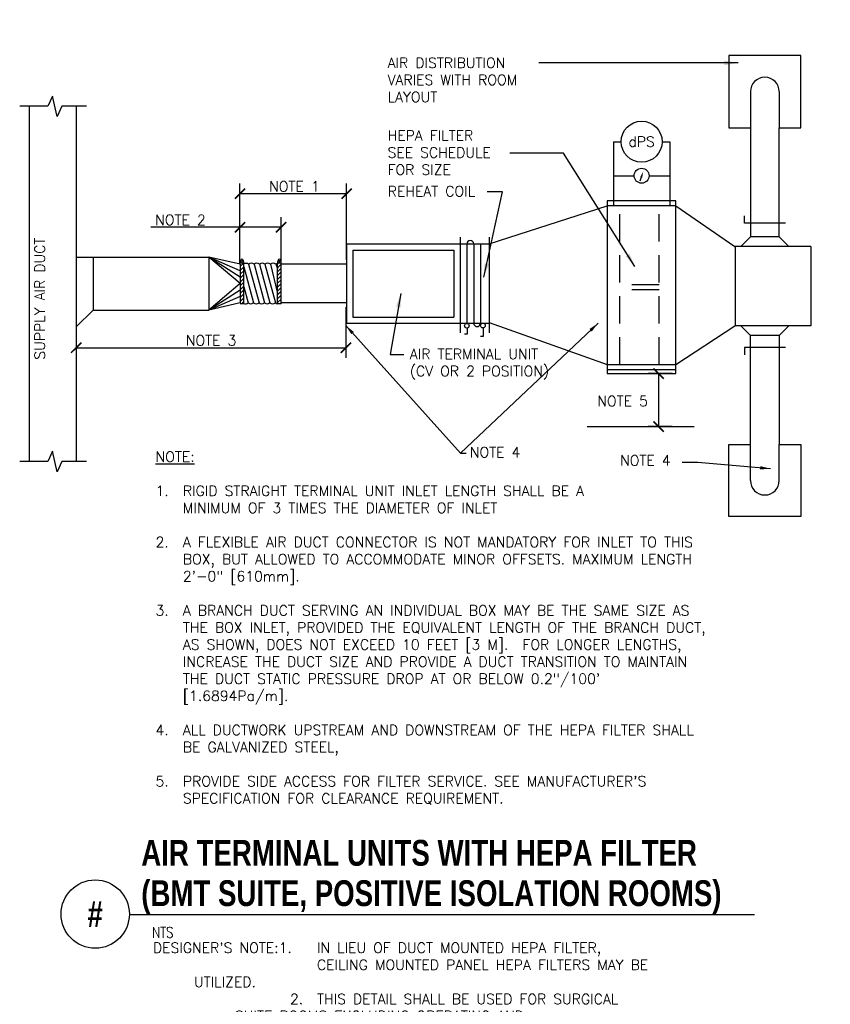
# Model space of a CAD drawing. Header units: inches. Extents: x -0.25 to 7.16, y -0.17 to 8.84.
import ezdxf
from ezdxf.enums import TextEntityAlignment as Align

# ---------------------------------------------------------------- set-up
doc = ezdxf.new("R2010")
doc.units = ezdxf.units.IN
doc.header["$MEASUREMENT"] = 0
doc.header["$PDSIZE"] = -1
doc.linetypes.add('HIDDEN', pattern=[0.375, 0.25, -0.125])
doc.layers.get('Defpoints').update_dxf_attribs({"color": 2})
for name, color, linetype in [('M-DETL-DIMS', 2, 'Continuous'), ('M-DETL-HEVY', 5, 'Continuous'), ('M-DETL-MEDM', 4, 'Continuous'), ('M-DETL-PATT', 8, 'Continuous'), ('M-DETL-TEXT', 2, 'Continuous'), ('M-DETL-THIN', 2, 'Continuous')]:
    doc.layers.add(name, color=color, linetype=linetype)
doc.styles.add('BOLD', font='bold.shx', dxfattribs={"width": 0.9})
doc.styles.add('Romans', font='romans.shx')
doc.dimstyles.new('VA-Dims', dxfattribs={"dimtxt": 0.09375, "dimasz": 0.09375, "dimexe": 0.09375, "dimexo": 0.03125, "dimgap": 0.02, "dimtad": 1, "dimdec": 5, "dimzin": 0, "dimdsep": 46, "dimlunit": 4, "dimtxsty": 'Romans', "dimblk": 'ARCHTICK', "dimcen": 0.09375, "dimclrd": 256, "dimclre": 256, "dimclrt": 256, "dimadec": 0, "dimazin": 0, "dimtfac": 1, "dimtdec": 5, "dimtofl": 0, "dimtmove": 0, "dimatfit": 3, "dimfxl": 1, "dimfrac": 2, "dimtolj": 1, "dimtzin": 0, "dimlwd": -1, "dimlwe": -1, "dimarcsym": 0})
doc.dimstyles.new('VA-Lead', dxfattribs={"dimtxt": 0.09375, "dimasz": 0.125, "dimexe": 0.125, "dimexo": 0.03125, "dimgap": 0.02, "dimtad": 1, "dimdec": 5, "dimzin": 0, "dimdsep": 46, "dimlunit": 4, "dimtxsty": 'Romans', "dimcen": 0.125, "dimclrd": 256, "dimclre": 256, "dimclrt": 256, "dimadec": 0, "dimazin": 0, "dimtfac": 1, "dimtdec": 5, "dimtofl": 0, "dimtmove": 0, "dimatfit": 3, "dimfxl": 1, "dimfrac": 2, "dimtolj": 1, "dimtzin": 0, "dimlwd": -1, "dimlwe": -1, "dimarcsym": 0})

# ---------------------------------------------------------------- blocks, each defined once
blk = doc.blocks.new('_ArchTick')
at = {"color": 0, "linetype": 'ByBlock', "const_width": 0.15}
blk.add_lwpolyline([(-0.5, -0.5), (0.5, 0.5)], dxfattribs=at)
blk = doc.blocks.new('*D4')
at = {"layer": 'Defpoints', "color": 0}
for p in [(2.7345, 6.2432), (0.2671, 6.0325), (2.7345, 5.8414)]:
    blk.add_point(p, dxfattribs=at)
at = {"layer": 'M-DETL-DIMS'}
for p, q in [((2.7345, 6.212), (2.7345, 5.7477)), ((0.2671, 6.0012), (0.2671, 5.7477)), ((0.2671, 5.8414), (2.7345, 5.8414))]:
    blk.add_line(p, q, dxfattribs=at)
at = {"layer": 'M-DETL-DIMS', "xscale": 0.09375, "yscale": 0.09375, "zscale": 0.09375, "rotation": 180}
blk.add_blockref('_ArchTick', (0.2671, 5.8414), dxfattribs=at)
at = {"layer": 'M-DETL-DIMS', "xscale": 0.09375, "yscale": 0.09375, "zscale": 0.09375}
blk.add_blockref('_ArchTick', (2.7345, 5.8414), dxfattribs=at)
at = {"layer": 'M-DETL-DIMS', "insert": (1.5008, 5.9083), "char_height": 0.09375, "attachment_point": 5, "style": 'Romans'}
blk.add_mtext('\\A1;NOTE 3', dxfattribs=at)
blk = doc.blocks.new('*D5')
at = {"layer": 'Defpoints', "color": 0}
for p in [(2.7406, 7.2509), (1.7654, 6.6137), (2.7406, 6.6137)]:
    blk.add_point(p, dxfattribs=at)
at = {"layer": 'M-DETL-DIMS'}
for p, q in [((1.7654, 6.6449), (1.7654, 7.3446)), ((2.7406, 6.6449), (2.7406, 7.3446)), ((1.7654, 7.2509), (2.7406, 7.2509))]:
    blk.add_line(p, q, dxfattribs=at)
at = {"layer": 'M-DETL-DIMS', "xscale": 0.09375, "yscale": 0.09375, "zscale": 0.09375, "rotation": 180}
blk.add_blockref('_ArchTick', (1.7654, 7.2509), dxfattribs=at)
at = {"layer": 'M-DETL-DIMS', "xscale": 0.09375, "yscale": 0.09375, "zscale": 0.09375}
blk.add_blockref('_ArchTick', (2.7406, 7.2509), dxfattribs=at)
at = {"layer": 'M-DETL-DIMS', "insert": (2.2306, 7.3177), "char_height": 0.09375, "attachment_point": 5, "style": 'Romans'}
blk.add_mtext('\\A1; NOTE 1', dxfattribs=at)
blk = doc.blocks.new('*D11')
at = {"layer": 'Defpoints', "color": 0}
for p in [(2.1418, 6.9435), (1.7654, 6.5743), (2.1418, 6.5692)]:
    blk.add_point(p, dxfattribs=at)
at = {"layer": 'M-DETL-DIMS'}
for p, q in [((1.7654, 6.6055), (1.7654, 7.0372)), ((2.1418, 6.6004), (2.1418, 7.0372)), ((1.7654, 6.9435), (0.9486, 6.9435)), ((2.1418, 6.9435), (1.7654, 6.9435))]:
    blk.add_line(p, q, dxfattribs=at)
at = {"layer": 'M-DETL-DIMS', "xscale": 0.09375, "yscale": 0.09375, "zscale": 0.09375, "rotation": 180}
blk.add_blockref('_ArchTick', (1.7654, 6.9435), dxfattribs=at)
at = {"layer": 'M-DETL-DIMS', "xscale": 0.09375, "yscale": 0.09375, "zscale": 0.09375}
blk.add_blockref('_ArchTick', (2.1418, 6.9435), dxfattribs=at)
at = {"layer": 'M-DETL-DIMS', "insert": (1.2208, 7.0104), "char_height": 0.09375, "attachment_point": 5, "style": 'Romans'}
blk.add_mtext('\\A1;NOTE 2', dxfattribs=at)

msp = doc.modelspace()

# ---------------------------------------------------------------- hatches: boundary and pattern name
at = {"layer": 'M-DETL-MEDM', "linetype": 'Continuous'}
h = msp.add_hatch(dxfattribs=at)
h.set_pattern_fill('ANSI31', color=256, scale=0.2, style=0)
h.set_pattern_definition([(45, (-0.37787, -0.015382), (-0.01767767, 0.01767767), [])])
h.paths.add_polyline_path([(2.141756, 6.613698), (2.108387, 6.613698), (2.108387, 6.243242), (2.141756, 6.243242)])
h.paths.add_polyline_path([(1.799901, 6.613698), (1.766532, 6.613698), (1.766532, 6.243242), (1.799901, 6.243242)])
at = {"layer": 'M-DETL-MEDM'}
for points in [[(1.777202, 6.633005, 1), (1.78992, 6.633005, 1)], [(2.119057, 6.633005, 1), (2.131775, 6.633005, 1)]]:
    msp.add_hatch(color=256, dxfattribs=at).paths.add_polyline_path(points)

# ---------------------------------------------------------------- linework, layer by layer
at = {"layer": 'M-DETL-DIMS'}
for p, q in [((5.718294, 5.604784), (5.499812, 5.604784)), ((5.593562, 5.604784), (5.593562, 5.120236)), ((4.941982, 5.120236), (5.920267, 5.120236)), ((5.718294, 5.120236), (5.499812, 5.120236))]:
    msp.add_line(p, q, dxfattribs=at)
at = {"layer": 'M-DETL-HEVY', "linetype": 'Continuous'}
for p, q in [((6.433633, 8.184331), (6.433633, 7.854331)), ((6.697633, 8.184331), (6.697633, 7.854331)), ((-0.1641, 8.05647), (-0.1641, 4.80047)), ((0.26713, 8.05647), (0.26713, 4.80047)), ((6.235633, 7.854331), (6.433633, 7.854331)), ((6.433633, 7.854331), (6.433633, 6.856331)), ((4.045712, 6.79147), (5.12354, 7.139615)), ((5.752446, 7.139615), (6.291509, 6.768331)), ((6.380225, 6.981331), (6.380225, 7.049468)), ((6.753325, 6.981331), (6.380225, 6.981331)), ((3.77763, 6.853871), (3.77763, 5.976728)), ((4.045712, 6.853871), (4.045712, 5.976728)), ((6.345633, 6.768331), (6.433633, 6.856331)), ((6.697633, 6.856331), (6.785633, 6.768331)), ((2.74063, 6.79147), (4.045712, 6.79147)), ((2.74063, 6.79147), (2.74063, 6.06547)), ((6.987514, 6.768331), (6.295389, 6.768331)), ((6.987514, 6.768331), (6.987514, 6.042331)), ((0.26713, 6.67047), (1.48163, 6.67047)), ((0.42113, 6.67047), (0.42113, 6.18647)), ((1.766532, 6.604724), (1.48163, 6.67047)), ((2.79663, 6.735483), (3.72163, 6.735483)), ((2.79663, 6.735483), (2.79663, 6.12147)), ((3.72163, 6.735483), (3.72163, 6.12147)), ((2.74063, 6.604724), (2.141756, 6.604724)), ((1.766532, 6.252217), (1.48163, 6.18647)), ((2.740756, 6.25247), (2.141756, 6.25247)), ((0.26713, 6.03247), (0.42113, 6.18647)), ((0.42113, 6.18647), (1.48163, 6.18647)), ((2.74063, 6.06547), (4.045712, 6.06547)), ((2.79663, 6.12147), (3.72163, 6.12147)), ((4.045712, 6.07272), (5.12354, 5.687141)), ((5.752446, 5.687141), (6.291509, 6.042331)), ((6.987514, 6.042331), (6.295389, 6.042331)), ((6.345633, 6.042331), (6.433633, 5.954331)), ((6.697633, 5.954331), (6.785633, 6.042331)), ((6.433633, 4.956331), (6.433633, 5.954331)), ((6.753325, 5.843751), (6.380225, 5.843751)), ((6.380225, 5.843751), (6.380225, 5.775614)), ((6.235633, 4.956331), (6.433633, 4.956331)), ((6.433633, 4.626331), (6.433633, 4.956331)), ((6.697633, 4.626331), (6.697633, 4.956331))]:
    msp.add_line(p, q, dxfattribs=at)
at = {"layer": 'M-DETL-HEVY'}
for p, q in [((5.12354, 7.184537), (5.12354, 5.604784)), ((5.752446, 7.184537), (5.12354, 7.184537)), ((5.752446, 7.139615), (5.12354, 7.139615)), ((5.752446, 5.604784), (5.752446, 7.184537)), ((5.12354, 5.687141), (5.752446, 5.687141)), ((5.12354, 5.642219), (5.752446, 5.642219)), ((5.12354, 5.604784), (5.752446, 5.604784))]:
    msp.add_line(p, q, dxfattribs=at)
at = {"layer": 'M-DETL-HEVY', "linetype": 'HIDDEN'}
for p, q in [((5.240636, 5.687141), (5.240636, 7.139615)), ((5.600011, 5.687141), (5.600011, 7.139615)), ((5.600011, 6.417121), (5.240636, 6.417121)), ((5.600011, 6.3722), (5.240636, 6.3722))]:
    msp.add_line(p, q, dxfattribs=at)
at = {"layer": 'M-DETL-HEVY', "linetype": 'Continuous'}
for points in [[(6.697633, 6.856331), (6.697633, 7.854331), (6.895633, 7.854331), (6.895633, 8.514331), (6.235633, 8.514331), (6.235633, 7.854331)], [(6.697633, 5.954331), (6.697633, 4.956331), (6.895633, 4.956331), (6.895633, 4.296331), (6.235633, 4.296331), (6.235633, 4.956331)]]:
    msp.add_lwpolyline(points, dxfattribs=at)
for centre, start, end in [((6.565633, 8.184331), 0, 180), ((6.565633, 4.626331), 180, 0)]:
    msp.add_arc(centre, 0.132, start, end, dxfattribs=at)
at = {"layer": 'M-DETL-MEDM'}
for p, q in [((5.181173, 7.726557), (5.251022, 7.726557)), ((5.181173, 7.726557), (5.181173, 7.141352)), ((5.626022, 7.726557), (5.695872, 7.726557)), ((5.695872, 7.726557), (5.695872, 7.141352)), ((5.181173, 7.415109), (5.369772, 7.415109)), ((5.507272, 7.415109), (5.695872, 7.415109)), ((1.766532, 6.604724), (1.766532, 6.25247))]:
    msp.add_line(p, q, dxfattribs=at)
at = {"layer": 'M-DETL-MEDM', "linetype": 'Continuous'}
for p, q in [((5.435335, 7.401103), (5.421274, 7.364872)), ((6.697633, 6.856331), (6.433633, 6.856331)), ((6.295389, 6.768331), (6.295389, 6.042331)), ((1.48163, 6.67047), (1.48163, 6.18647)), ((1.799901, 6.613698), (1.766532, 6.613698)), ((1.799901, 6.243242), (1.799901, 6.613698)), ((2.108387, 6.243242), (2.108387, 6.613698)), ((2.141756, 6.613698), (2.108387, 6.613698)), ((2.141756, 6.243242), (2.141756, 6.613698)), ((2.141756, 6.25247), (2.141756, 6.60447)), ((1.799901, 6.243242), (1.766532, 6.243242)), ((2.141756, 6.243242), (2.108387, 6.243242)), ((3.84259, 5.965726), (3.818001, 5.965726)), ((3.84259, 6.021676), (3.84259, 5.965726)), ((3.988983, 6.022992), (3.988983, 5.942797)), ((6.697633, 5.954331), (6.433633, 5.954331)), ((3.988983, 5.942797), (3.964394, 5.942797))]:
    msp.add_line(p, q, dxfattribs=at)
at = {"layer": 'M-DETL-MEDM'}
msp.add_circle((5.438522, 7.726557), 0.1875, dxfattribs=at)
at = {"layer": 'M-DETL-MEDM', "linetype": 'Continuous'}
for centre, radius in [((5.438522, 7.415109), 0.06875), ((1.783561, 6.633005), 0.006359), ((2.125416, 6.633005), 0.006359), ((3.84013, 6.042973), 0.021439), ((3.986523, 6.044289), 0.021439)]:
    msp.add_circle(centre, radius, dxfattribs=at)
for centre, start, end in [((3.87138, 6.790853), 1.1315476, 178.8684524), ((3.93388, 6.066088), 181.1315476, 358.8684524)]:
    msp.add_arc(centre, 0.031256, start, end, dxfattribs=at)
for centre in [(1.783228, 6.614676), (2.125083, 6.614676)]:
    msp.add_ellipse(centre, major_axis=(0.000559, 0.038279), ratio=0.43591524, start_param=4.69320007, end_param=7.88589529, dxfattribs=at)
msp.add_solid([(5.426695, 7.404165), (5.443975, 7.39804), (5.453708, 7.452942)], dxfattribs=at)
at = {"layer": 'M-DETL-PATT', "linetype": 'Continuous'}
for p, q in [((1.766532, 6.487137), (1.48163, 6.67047)), ((1.766532, 6.546282), (1.48163, 6.67047)), ((1.766532, 6.42847), (1.48163, 6.67047)), ((1.766532, 6.42847), (1.48163, 6.18647)), ((1.766532, 6.3691), (1.48163, 6.18647)), ((1.766532, 6.310659), (1.48163, 6.18647))]:
    msp.add_line(p, q, dxfattribs=at)
at = {"layer": 'M-DETL-TEXT'}
msp.add_line((0.753445, 0.65523), (6.46968, 0.65523), dxfattribs=at)
for points in [[(6.565633, 8.826831, 0, 0.03125, 0), (6.565633, 8.733081, 0, 0, 0), (6.565633, 8.601246, 0, 0, 0)], [(5.923133, 8.215581, 0, 0.03125, 0), (6.016883, 8.215581, 0, 0, 0), (6.173133, 8.215581, 0, 0, 0)], [(7.148782, 8.184331, 0, 0.03125, 0), (7.055032, 8.184331, 0, 0, 0), (6.898782, 8.184331, 0, 0, 0)], [(6.827883, 7.541831, 0, 0.03125, 0), (6.827883, 7.635581, 0, 0, 0), (6.827883, 7.791831, 0, 0, 0)], [(0.083683, 6.742654, 0, 0.03125, 0), (0.083683, 6.648904, 0, 0, 0), (0.083683, 6.190776, 0, 0, 0)], [(6.827883, 5.268831, 0, 0.03125, 0), (6.827883, 5.175081, 0, 0, 0), (6.827883, 5.018831, 0, 0, 0)], [(5.923133, 4.595081, 0, 0.03125, 0), (6.016883, 4.595081, 0, 0, 0), (6.173133, 4.595081, 0, 0, 0)], [(7.148782, 4.468161, 0, 0.03125, 0), (7.055032, 4.468161, 0, 0, 0), (6.898782, 4.468161, 0, 0, 0)], [(6.565633, 3.983831, 0, 0.03125, 0), (6.565633, 4.077581, 0, 0, 0), (6.565633, 4.233831, 0, 0, 0)]]:
    msp.add_lwpolyline(points, format="xyseb", dxfattribs=at)
for points in [[(0.360912, 8.050243), (0.134999, 8.050243), (0.093004, 7.956542), (0.051009, 8.143943), (0.009014, 8.050243), (-0.249437, 8.050243)], [(0.360912, 4.80047), (0.134999, 4.80047), (0.093004, 4.70677), (0.051009, 4.894171), (0.009014, 4.80047), (-0.249437, 4.80047)]]:
    msp.add_lwpolyline(points, dxfattribs=at)
msp.add_circle((0.440945, 0.660152), 0.312539, dxfattribs=at)
at = {"layer": 'M-DETL-THIN', "linetype": 'Continuous'}
for p, q in [((3.84013, 6.79147), (3.84013, 6.06547)), ((3.90263, 6.79147), (3.90263, 6.06547)), ((3.96513, 6.79147), (3.96513, 6.06547)), ((1.799901, 6.581858), (1.889412, 6.25247)), ((1.843756, 6.60447), (1.939412, 6.25247)), ((1.893756, 6.60447), (1.989412, 6.25247)), ((1.943756, 6.60447), (2.039412, 6.25247)), ((1.993756, 6.60447), (2.089412, 6.25247)), ((2.043756, 6.60447), (2.108387, 6.338096)), ((2.093756, 6.60447), (2.108387, 6.56409)), ((1.799901, 6.397866), (1.839412, 6.25247))]:
    msp.add_line(p, q, dxfattribs=at)
for centre, start, end in [((1.818756, 6.57522), 49.4802246, 119.3412503), ((1.868756, 6.57522), 49.4802246, 130.5197754), ((1.918756, 6.57522), 49.4802246, 130.5197754), ((1.968756, 6.57522), 49.4802246, 130.5197754), ((2.018756, 6.57522), 49.4802246, 130.5197754), ((2.068756, 6.57522), 49.4802246, 130.5197754), ((2.118756, 6.57522), 105.6325708, 130.5197754), ((1.814412, 6.281721), 247.843865, 310.5197754), ((1.864412, 6.281721), 229.4802246, 310.5197754), ((1.914412, 6.281721), 229.4802246, 310.5197754), ((1.964412, 6.281721), 229.4802246, 310.5197754), ((2.014412, 6.281721), 229.4802246, 310.5197754), ((2.064412, 6.281721), 229.4802246, 310.5197754), ((2.114412, 6.281721), 229.4802246, 260.9910371)]:
    msp.add_arc(centre, 0.038479, start, end, dxfattribs=at)

# ---------------------------------------------------------------- block references
at = {"layer": 'M-DETL-DIMS', "xscale": 0.09375, "yscale": 0.09375, "zscale": 0.09375}
for p, rotation in [((5.593562, 5.604784), 90), ((5.593562, 5.120236), 270)]:
    msp.add_blockref('_ArchTick', p, dxfattribs=dict(at, rotation=rotation))

# ---------------------------------------------------------------- texts
at = {"layer": 'M-DETL-TEXT', "style": 'Romans'}
msp.add_text('dPS', height=0.09375, dxfattribs=at).set_placement((5.438522, 7.726557), align=Align.MIDDLE_CENTER)
at = {"layer": 'M-DETL-TEXT', "width": 0.8}
for s, height, style, p in [('AIR TERMINAL UNITS WITH HEPA FILTER', 0.23622047, 'BOLD', (0.86258, 1.102921)), ('(BMT SUITE, POSITIVE ISOLATION ROOMS)', 0.23622047, 'BOLD', (0.86258, 0.733565)), ('NTS', 0.0984252, 'Romans', (0.961017, 0.443513))]:
    msp.add_text(s, height=height, dxfattribs=dict(at, style=style)).set_placement(p)
at = {"layer": 'M-DETL-TEXT', "style": 'BOLD', "width": 0.8}
msp.add_text('#', height=0.23622, dxfattribs=at).set_placement((0.440945, 0.660152), align=Align.MIDDLE)
at = {"layer": 'M-DETL-TEXT', "char_height": 0.09375, "attachment_point": 1, "style": 'Romans'}
for s, insert, width in [('AIR DISTRIBUTION VARIES WITH ROOM LAYOUT', (3.11563, 8.494797), 1.412), ('HEPA FILTER\\PSEE SCHEDULE\\PFOR SIZE', (3.11563, 7.829802), 1.412), ('REHEAT COIL', (3.116302, 7.319881), 3.20053072), ('AIR TERMINAL UNIT (CV OR 2 POSITION)', (3.318932, 5.83122), 1.38916169), ('NOTE 5', (5.033304, 5.40063), 1.38916169), ('{\\LNOTE:\\P}\\P1.\\P\\P\\P2.\\P\\P\\P\\P3.\\P\\P\\P\\P\\P\\P\\P4.\\P\\P\\P5.', (0.993037, 4.891711), 3.29742316), ('NOTE 4', (3.867598, 4.931948), 1.38916169), ('NOTE 4', (5.241812, 4.85759), 1.38916169), ('\\P\\PRIGID STRAIGHT TERMINAL UNIT INLET LENGTH SHALL BE A \\PMINIMUM OF 3 TIMES THE DIAMETER OF INLET\\P\\PA FLEXIBLE AIR DUCT CONNECTOR IS NOT MANDATORY FOR INLET TO THIS BOX, BUT ALLOWED TO ACCOMMODATE MINOR OFFSETS. MAXIMUM LENGTH 2\'-0" [610mm].\\P\\PA BRANCH DUCT SERVING AN INDIVIDUAL BOX MAY BE THE SAME SIZE AS THE BOX INLET, PROVIDED THE EQUIVALENT LENGTH OF THE BRANCH DUCT, AS SHOWN, DOES NOT EXCEED 10 FEET [3 M].  FOR LONGER LENGTHS, INCREASE THE DUCT SIZE AND PROVIDE A DUCT TRANSITION TO MAINTAIN THE DUCT STATIC PRESSURE DROP AT OR BELOW 0.2"/100\' [1.6894Pa/m].   \\P\\PALL DUCTWORK UPSTREAM AND DOWNSTREAM OF THE HEPA FILTER SHALL BE GALVANIZED STEEL, \\P\\PPROVIDE SIDE ACCESS FOR FILTER SERVICE. SEE MANUFACTURER\'S SPECIFICATION FOR CLEARANCE REQUIREMENT.', (1.243037, 4.891711), 5.18498055), ("\\P\\PDESIGNER'S NOTE:1.^IIN LIEU OF DUCT MOUNTED HEPA FILTER, ^I\\P^I^I^I^ICEILING MOUNTED PANEL HEPA FILTERS MAY BE ^I^I^I^IUTILIZED.\\P^I^I^I  2.^ITHIS DETAIL SHALL BE USED FOR SURGICAL ^I^I^I^I^ISUITE ROOMS EXCLUDING OPERATING AND ^I^I^I^I^ICYSTOSCOPY ROOMS.", (0.969234, 0.711631), 5.03554969)]:
    msp.add_mtext(s, dxfattribs=dict(at, insert=insert, width=width))
at = {"layer": 'M-DETL-TEXT', "insert": (-0.112996, 5.732156), "char_height": 0.09375, "width": 1.412, "attachment_point": 1, "rotation": 90, "style": 'Romans'}
msp.add_mtext('SUPPLY AIR DUCT', dxfattribs=at)

# ---------------------------------------------------------------- dimensions: what is measured, and where the dimension line sits
at = {"layer": 'M-DETL-DIMS'}
for base, p1, p2, text, picture, middle in [((2.74063, 7.250861), (1.765373, 6.613698), (2.74063, 6.613698), ' NOTE 1', '*D5', (2.230561, 7.250861)), ((2.141756, 6.943489), (1.765373, 6.574266), (2.141756, 6.569157), 'NOTE 2', '*D11', (1.22082, 6.943489))]:
    dim = msp.add_linear_dim(base=base, p1=p1, p2=p2, text=text, dimstyle='VA-Dims', override={"dimtad": 2, "dimpost": '\\X'}, dxfattribs=at)
    dim.commit()
    dim.dimension.update_dxf_attribs({"geometry": picture, "text_midpoint": middle, "dimtype": 160})
dim = msp.add_linear_dim(base=(2.734541, 5.841436), p1=(0.26713, 6.03247), p2=(2.734541, 6.243242), text='NOTE 3', dimstyle='VA-Dims', override={"dimpost": '\\X'}, dxfattribs=at)
dim.commit()
dim.dimension.update_dxf_attribs({"geometry": '*D4', "text_midpoint": (1.500835, 5.908311)})

# ---------------------------------------------------------------- leaders
at = {"layer": 'M-DETL-TEXT'}
for points in [[(6.321092, 8.447405), (4.49857, 8.447405)], [(5.377647, 6.583164), (4.723918, 7.620568), (4.233527, 7.620699)], [(3.995725, 6.487659), (4.166764, 7.268301), (4.026051, 7.268301)], [(3.235045, 6.336923), (3.137635, 5.779228), (3.262635, 5.779228)]]:
    msp.add_leader(points, dimstyle='VA-Lead', override={"dimtad": 0}, dxfattribs=at)
for points in [[(2.732445, 6.045305), (3.781909, 4.877377), (3.834319, 4.877377)], [(5.04013, 6.06547), (3.781909, 4.877377)], [(6.615955, 4.734996), (5.953822, 4.792502), (5.80988, 4.792502)]]:
    msp.add_leader(points, dimstyle='VA-Dims', dxfattribs=at)

doc.saveas('drawing.dxf')
